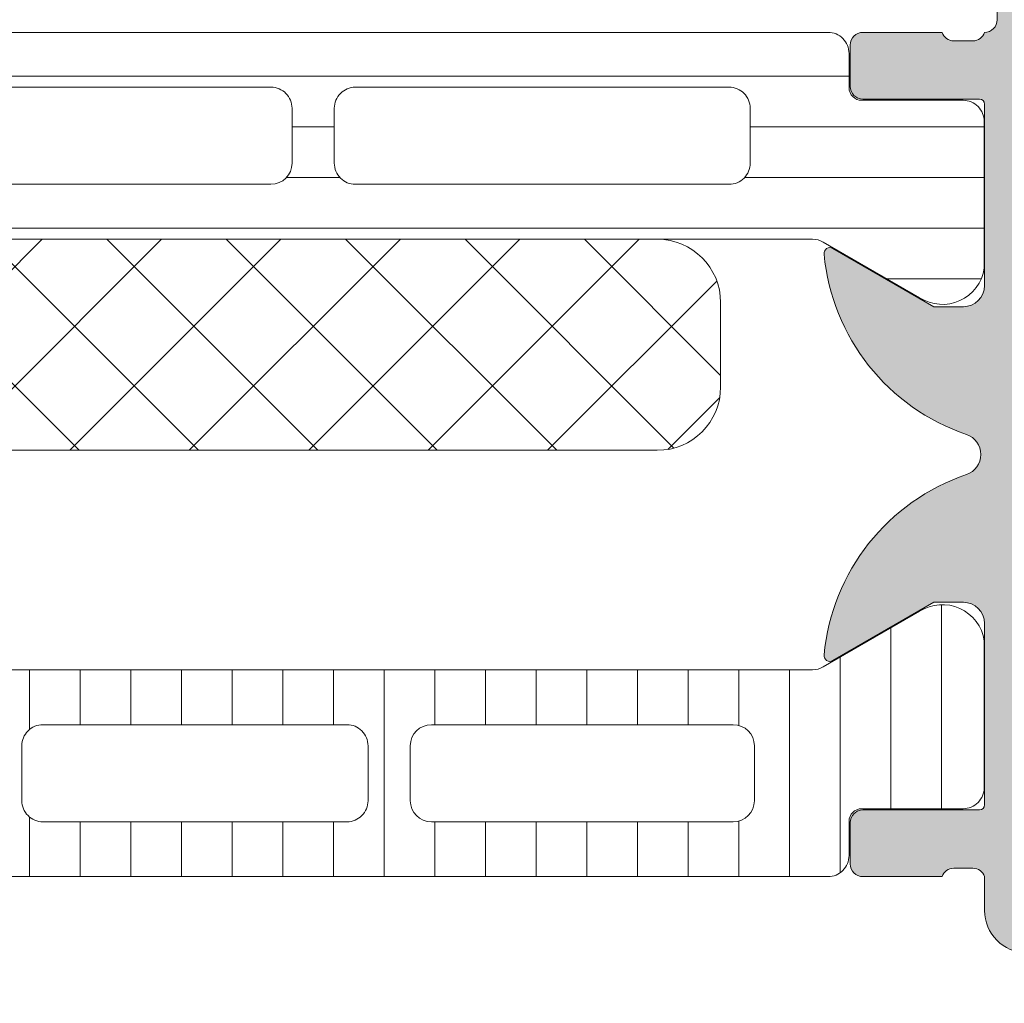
# Model space of a CAD drawing. Header units: millimetres. Extents: x 213386 to 459888, y 74252 to 208052.
# Tile 254 of 256: x 373081 to 373104, y 195645 to 195668. Entities that reach past the tile are written whole.
import ezdxf

# ---------------------------------------------------------------- set-up
doc = ezdxf.new("R2010")
doc.units = ezdxf.units.MM
doc.layers.get('Defpoints').update_dxf_attribs({"color": 255, "lineweight": 0})
doc.layers.add('FASÁDA DETAILNÍ', color=255, linetype='Continuous', lineweight=0)
doc.layers.add('NOVA', color=255, linetype='Continuous', lineweight=0)
doc.styles.add('CS-ROMANS', font='romans.shx', dxfattribs={"width": 0.75, "oblique": 5})
doc.dimstyles.new('A_KÓTA_50', dxfattribs={"dimtxt": 110, "dimasz": 2, "dimexe": 100, "dimexo": 1500, "dimgap": 40, "dimtad": 1, "dimrnd": 1, "dimdsep": 46, "dimtxsty": 'CS-ROMANS', "dimblk": 'KOT_CARA20', "dimcen": 45, "dimse1": 1, "dimse2": 1, "dimclrd": 256, "dimclre": 256, "dimclrt": 256, "dimadec": 0, "dimazin": 0, "dimtfac": 1, "dimtix": 1, "dimtmove": 2, "dimatfit": 3, "dimldrblk": 'OBLIQUE', "dimfxl": 100, "dimtolj": 1, "dimarcsym": 0})

# ---------------------------------------------------------------- blocks, each defined once
blk = doc.blocks.new('A$C29162560')
at = {"layer": 'FASÁDA DETAILNÍ'}
h = blk.add_hatch(color=256, dxfattribs=at)
edge = h.paths.add_edge_path()
edge.add_arc((-872.9380891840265, -6282.799959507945), 0.120000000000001, 270.0000000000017, 360.00000000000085, ccw=False)
edge.add_line((-872.9380891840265, -6282.919959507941), (-875.6980871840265, -6282.919959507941))
edge.add_arc((-875.6980871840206, -6283.219959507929), 0.3000000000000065, 450, 539.9999999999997)
edge.add_line((-875.9980871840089, -6283.219959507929), (-875.9980871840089, -6284.199933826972))
edge.add_arc((-875.6980871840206, -6284.199933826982), 0.3000000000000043, 179.9999999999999, 270)
edge.add_line((-875.6980871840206, -6284.49993382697), (-873.818076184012, -6284.49993382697))
edge.add_arc((-873.550532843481, -6284.578800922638), 0.2789255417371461, 88.83712992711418, 163.575405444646, ccw=False)
edge.add_line((-873.5448721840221, -6284.29993282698), (-873.0912781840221, -6284.29993282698))
edge.add_arc((-873.0856097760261, -6284.57877027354), 0.2788950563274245, 16.419876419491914, 91.16458937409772, ccw=False)
edge.add_line((-872.8180891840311, -6284.49993382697), (-872.8180891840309, -6285.300108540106))
edge.add_arc((-871.8180891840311, -6285.300108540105), 0.9999999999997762, 179.9999999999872, 269.9999999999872)
edge.add_line((-871.8180891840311, -6286.300108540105), (-868.3180818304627, -6286.300108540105))
edge.add_arc((-868.3181016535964, -6285.300088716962), 1.000019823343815, 270.0011357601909, 359.9988642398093)
edge.add_line((-867.3180818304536, -6285.300108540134), (-867.3180818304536, -6284.800108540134))
edge.add_line((-867.3180818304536, -6284.800108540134), (-869.8180818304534, -6284.800108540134))
edge.add_arc((-869.8180364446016, -6283.800063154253), 1.000045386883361, 180.0026002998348, 269.99739970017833, ccw=False)
edge.add_line((-870.8180818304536, -6283.800108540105), (-870.8180818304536, -6282.500090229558))
edge.add_arc((-869.8180293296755, -6282.500142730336), 1.000052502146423, 90.00300791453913, 179.9969920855, ccw=False)
edge.add_line((-869.8180818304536, -6281.500090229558), (-862.8180818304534, -6281.500090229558))
edge.add_arc((-862.3180818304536, -6282.025211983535), 0.7250881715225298, 46.40381611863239, 133.5961838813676, ccw=False)
edge.add_line((-861.8180818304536, -6281.500090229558), (-855.7839936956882, -6281.500090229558))
edge.add_arc((-855.7840461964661, -6282.500142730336), 1.000052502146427, 360.0030079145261, 449.9969920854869, ccw=False)
edge.add_line((-854.783993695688, -6282.500090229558), (-854.783993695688, -6283.800108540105))
edge.add_arc((-855.78403908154, -6283.800063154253), 1.000045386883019, 270.00260029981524, 359.9973997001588, ccw=False)
edge.add_line((-855.783993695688, -6284.800108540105), (-857.3180818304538, -6284.800108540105))
edge.add_line((-857.3180818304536, -6284.800108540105), (-857.3180818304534, -6285.400114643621))
edge.add_line((-857.3180818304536, -6285.400114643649), (-856.2180757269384, -6286.500090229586))
edge.add_line((-856.218075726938, -6286.500090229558), (-852.8180818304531, -6286.500090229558))
edge.add_line((-852.8180818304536, -6286.500090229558), (-852.8180818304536, -6259.500189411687))
edge.add_line((-852.8180818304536, -6259.500189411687), (-856.2180757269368, -6259.500189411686))
edge.add_line((-856.218075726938, -6259.500189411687), (-857.3180818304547, -6260.600164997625))
edge.add_line((-857.3180818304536, -6260.600164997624), (-857.3180818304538, -6261.20017110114))
edge.add_line((-857.3180818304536, -6261.20017110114), (-855.7839936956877, -6261.200171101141))
edge.add_arc((-855.78403908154, -6262.200216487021), 1.000045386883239, 360.0026002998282, 449.99739970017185, ccw=False)
edge.add_line((-854.783993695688, -6262.20017110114), (-854.783993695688, -6263.500189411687))
edge.add_arc((-855.7840461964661, -6263.500136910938), 1.000052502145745, 270.00300791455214, 359.99699208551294, ccw=False)
edge.add_line((-855.783993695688, -6264.500189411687), (-861.8180818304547, -6264.500189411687))
edge.add_arc((-862.3180818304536, -6263.975067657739), 0.7250881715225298, 226.4038161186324, 313.59618388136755, ccw=False)
edge.add_line((-862.8180818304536, -6264.500189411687), (-869.8180818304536, -6264.500189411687))
edge.add_arc((-869.8180293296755, -6263.500136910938), 1.000052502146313, 180.0030079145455, 269.99699208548, ccw=False)
edge.add_line((-870.8180818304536, -6263.500189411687), (-870.8180818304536, -6262.20017110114))
edge.add_arc((-869.8180364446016, -6262.200216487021), 1.000045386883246, 90.0026002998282, 179.9973997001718, ccw=False)
edge.add_line((-869.8180818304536, -6261.20017110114), (-867.3180818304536, -6261.20017110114))
edge.add_line((-867.3180818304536, -6261.20017110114), (-867.3180818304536, -6260.70017110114))
edge.add_arc((-868.3181016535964, -6260.700190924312), 1.000019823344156, 360.0011357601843, 449.9988642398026)
edge.add_line((-868.3180818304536, -6259.70017110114), (-872.8180818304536, -6259.70017110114))
edge.add_arc((-872.8180921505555, -6260.200160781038), 0.4999896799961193, 449.9988173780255, 540.0011826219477)
edge.add_line((-873.3180818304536, -6260.20017110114), (-873.3180818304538, -6261.20017110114))
edge.add_line((-873.3180818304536, -6261.20017110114), (-872.5180787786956, -6261.20017110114))
edge.add_line((-872.5180787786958, -6261.20017110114), (-872.518078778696, -6264.200186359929))
edge.add_arc((-872.8180864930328, -6264.200189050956), 0.3000077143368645, 269.9994860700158, 360.00051393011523, ccw=False)
edge.add_arc((-873.0856097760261, -6264.421360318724), 0.2788950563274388, 268.83541062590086, 343.5801235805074, ccw=False)
edge.add_line((-873.0912781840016, -6264.700197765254), (-873.5448721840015, -6264.700197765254))
edge.add_arc((-873.550532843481, -6264.421329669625), 0.2789255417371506, 196.4245945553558, 271.1628700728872, ccw=False)
edge.add_line((-873.8180761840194, -6264.500196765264), (-875.6980871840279, -6264.500196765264))
edge.add_arc((-875.6980871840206, -6264.800196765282), 0.3000000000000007, 449.9999999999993, 539.9999999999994)
edge.add_line((-875.9980871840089, -6264.800196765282), (-875.9980871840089, -6265.780171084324))
edge.add_arc((-875.6980871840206, -6265.780171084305), 0.3000000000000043, 180, 270)
edge.add_line((-875.6980871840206, -6266.080171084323), (-872.9380891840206, -6266.080171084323))
edge.add_arc((-872.9380891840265, -6266.200171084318), 0.1200000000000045, 360, 449.9999999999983, ccw=False)
edge.add_line((-872.8180891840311, -6266.200171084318), (-872.8180891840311, -6270.500196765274))
edge.add_arc((-873.3180891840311, -6270.500196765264), 0.4999999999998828, 270.0000000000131, 360.0000000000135, ccw=False)
edge.add_line((-873.3180891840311, -6271.000196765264), (-874.0180891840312, -6271.000196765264))
edge.add_line((-874.0180891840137, -6271.000196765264), (-876.4109095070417, -6269.618701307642))
edge.add_arc((-876.47996939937, -6269.73831654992), 0.1381197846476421, 419.9999999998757, 547.7024374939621)
edge.add_arc((-871.6386181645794, -6269.290698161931), 4.999999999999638, 185.3492280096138, 251.2905992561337)
edge.add_arc((-873.4028443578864, -6274.500065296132), 0.5000000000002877, 288.7094007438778, 431.2905992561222, ccw=False)
edge.add_arc((-871.6386181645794, -6279.709432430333), 4.999999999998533, 108.7094007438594, 174.6507719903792)
edge.add_arc((-876.47996939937, -6279.261814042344), 0.1381197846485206, 172.2975625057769, 299.9999999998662)
edge.add_line((-876.4109095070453, -6279.381429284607), (-874.0180891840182, -6277.999933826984))
edge.add_line((-874.0180891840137, -6277.99993382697), (-873.3180891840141, -6277.999933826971))
edge.add_arc((-873.3180891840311, -6278.499933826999), 0.5000000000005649, 359.9999999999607, 449.99999999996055, ccw=False)
edge.add_line((-872.8180891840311, -6278.499933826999), (-872.8180891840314, -6282.799959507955))
edge = h.paths.add_edge_path(flags=16)
edge.add_arc((-854.9180879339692, -6267.500181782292), 0.5, 360, 450, ccw=False)
edge.add_line((-854.4180879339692, -6267.500181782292), (-854.4180879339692, -6279.500090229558))
edge.add_arc((-854.9180879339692, -6279.500090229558), 0.5, 270, 360, ccw=False)
edge.add_line((-854.9180879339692, -6280.000090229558), (-870.6180696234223, -6280.000090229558))
edge.add_arc((-870.6180696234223, -6279.500090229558), 0.5, 180, 270, ccw=False)
edge.add_line((-871.1180696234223, -6279.500090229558), (-871.1180696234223, -6267.500181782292))
edge.add_arc((-870.6180696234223, -6267.500181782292), 0.5, 90, 180, ccw=False)
edge.add_line((-870.6180696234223, -6267.000181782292), (-869.1180696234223, -6267.000181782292))
edge.add_line((-869.1180696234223, -6267.000181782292), (-869.1180696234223, -6266.500181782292))
edge.add_arc((-868.6180696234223, -6266.500181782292), 0.5000000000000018, 90.0000000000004, 180, ccw=False)
edge.add_line((-868.6180696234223, -6266.000181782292), (-856.9180879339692, -6266.000181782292))
edge.add_arc((-856.9180879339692, -6266.500181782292), 0.5, 360, 449.9999999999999, ccw=False)
edge.add_line((-856.4180879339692, -6266.500181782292), (-856.4180879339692, -6267.000181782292))
edge.add_line((-856.4180879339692, -6267.000181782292), (-854.9180879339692, -6267.000181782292))
h = blk.add_hatch(dxfattribs=at)
h.set_pattern_fill('LINIE', color=256, scale=1.2, angle=-1.272221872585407e-14, style=0)
h.set_pattern_definition([(360, (-915.9426948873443, -6283.783052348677), (2.939128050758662e-16, 1.2), [])])
edge = h.paths.add_edge_path()
edge.add_arc((-912.4079985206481, -6265.809279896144), 0.3000000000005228, 269.9979247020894, 359.9979247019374)
edge.add_line((-912.1079985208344, -6265.80929076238), (-912.1079698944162, -6264.998959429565))
edge.add_arc((-911.6079725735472, -6264.998974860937), 0.4999973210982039, 89.99761772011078, 179.9982316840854, ccw=False)
edge.add_line((-911.6079517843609, -6264.498977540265), (-910.7668795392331, -6264.497656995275))
edge.add_arc((-910.7668795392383, -6264.297656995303), 0.1999999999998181, 269.9999999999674, 360)
edge.add_line((-910.5668795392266, -6264.297656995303), (-910.5668795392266, -6260.197656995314))
edge.add_arc((-910.0668795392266, -6260.197656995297), 0.5, 90, 180, ccw=False)
edge.add_line((-910.0668795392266, -6259.697656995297), (-909.2361303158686, -6259.697656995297))
edge.add_arc((-909.2361303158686, -6260.697656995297), 1, 15.000000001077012, 89.99999999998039, ccw=False)
edge.add_line((-908.270204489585, -6260.438837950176), (-908.0668795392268, -6261.197656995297))
edge.add_line((-908.0668795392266, -6261.197656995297), (-909.0668795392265, -6261.197656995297))
edge.add_line((-909.0668795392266, -6261.197656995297), (-909.0668795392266, -6263.497656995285))
edge.add_arc((-908.0627530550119, -6263.495947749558), 1.004127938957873, 180.0975300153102, 269.7659122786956)
edge.add_line((-908.066855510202, -6264.500067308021), (-905.0669771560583, -6264.500067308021))
edge.add_arc((-905.0710055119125, -6263.495947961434), 1.004127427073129, 270.2298596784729, 359.9024820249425)
edge.add_line((-904.0668795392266, -6263.497656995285), (-904.0668795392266, -6261.197656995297))
edge.add_line((-904.0668795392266, -6261.197656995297), (-905.0668795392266, -6261.197656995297))
edge.add_line((-905.0668795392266, -6261.197656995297), (-904.8635545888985, -6260.438837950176))
edge.add_arc((-903.8976287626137, -6260.697656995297), 0.999999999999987, 90, 164.9999999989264, ccw=False)
edge.add_line((-903.8976287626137, -6259.697656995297), (-903.0668795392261, -6259.697656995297))
edge.add_arc((-903.0668795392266, -6260.197656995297), 0.5, 0, 90, ccw=False)
edge.add_line((-902.5668795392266, -6260.197656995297), (-902.5668795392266, -6264.297656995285))
edge.add_arc((-902.3627064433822, -6264.295928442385), 0.2041804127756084, 180.4850610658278, 268.8441310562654)
edge.add_line((-902.3668252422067, -6264.500067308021), (-876.5254584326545, -6264.50009022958))
edge.add_arc((-876.5254738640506, -6265.000087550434), 0.4999973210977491, -0.002382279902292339, 89.9982316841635, ccw=False)
edge.add_line((-876.0254765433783, -6265.000108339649), (-876.0255051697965, -6265.810439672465))
edge.add_arc((-875.7255051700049, -6265.810450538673), 0.2999999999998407, 179.9979247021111, 269.9979247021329)
edge.add_line((-875.7255160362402, -6266.110450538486), (-873.3255176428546, -6266.110205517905))
edge.add_arc((-873.3255331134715, -6266.610201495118), 0.4999959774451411, -0.002377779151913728, 89.99822718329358, ccw=False)
edge.add_line((-872.8255371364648, -6266.610222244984), (-872.8256637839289, -6270.08676374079))
edge.add_arc((-873.8154767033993, -6269.944417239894), 0.9999960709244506, 237.270908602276, 351.8163166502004, ccw=False)
edge.add_line((-874.3561420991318, -6270.785650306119), (-876.6397511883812, -6269.467097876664))
edge.add_arc((-876.8897668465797, -6269.900101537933), 0.4999999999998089, 59.99792810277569, 89.9978647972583)
edge.add_line((-876.8897482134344, -6269.400101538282), (-911.2440169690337, -6269.39901522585))
edge.add_arc((-911.2440345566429, -6269.899015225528), 0.5000000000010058, 89.99798460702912, 119.9979213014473)
edge.add_line((-911.4940188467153, -6269.465993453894), (-913.7777234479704, -6270.784380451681))
edge.add_arc((-914.3183279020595, -6269.943108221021), 0.9999960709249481, 188.1795327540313, 302.7249408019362, ccw=False)
edge.add_line((-915.3081511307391, -6270.085383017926), (-915.3080244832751, -6266.60884152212))
edge.add_arc((-914.808028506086, -6266.608856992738), 0.4999959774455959, 89.9976222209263, 179.9982271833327, ccw=False)
edge.add_line((-914.808007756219, -6266.108861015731), (-912.4080093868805, -6266.109279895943))
edge = h.paths.add_edge_path(flags=16)
edge.add_line((-888.2168857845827, -6266.299555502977), (-888.2168857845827, -6267.59954960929))
edge.add_arc((-887.7168894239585, -6267.599553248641), 0.4999963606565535, 179.9995829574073, 270.0004170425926)
edge.add_line((-887.7168857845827, -6268.099549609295), (-878.8668918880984, -6268.099549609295))
edge.add_arc((-878.86688824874, -6267.599553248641), 0.4999963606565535, 269.9995829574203, 360.0004170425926)
edge.add_line((-878.3668918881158, -6267.599549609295), (-878.3668918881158, -6266.299555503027))
edge.add_arc((-878.8668918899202, -6266.299538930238), 0.5000000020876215, 359.9981008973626, 449.9999997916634)
edge.add_line((-878.8668918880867, -6265.799538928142), (-887.7168857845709, -6265.799538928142))
edge.add_arc((-887.71688578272, -6266.299538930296), 0.5000000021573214, 90.00000021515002, 180.0018990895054)
edge = h.paths.add_edge_path(flags=16)
edge.add_arc((-898.4168918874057, -6266.299538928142), 0.5, 89.99999999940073, 180)
edge.add_line((-898.9168918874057, -6266.299538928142), (-898.9168918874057, -6267.599549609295))
edge.add_arc((-898.4168918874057, -6267.599549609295), 0.5, 180, 270.0000000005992)
edge.add_line((-898.4168918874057, -6268.099549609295), (-889.71688578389, -6268.099549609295))
edge.add_arc((-889.7168857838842, -6267.599549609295), 0.5, 270.0000000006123, 359.9999999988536)
edge.add_line((-889.2168857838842, -6267.599549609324), (-889.2168857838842, -6266.299538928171))
edge.add_arc((-889.7168857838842, -6266.299538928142), 0.4999999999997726, 359.9999999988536, 449.9999999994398)
edge.add_line((-889.7168857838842, -6265.799538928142), (-898.4168918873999, -6265.799538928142))
edge = h.paths.add_edge_path(flags=16)
edge.add_arc((-900.416888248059, -6267.59955324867), 0.4999963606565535, 269.9995829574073, 360.0004170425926)
edge.add_line((-899.9168918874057, -6267.599549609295), (-899.9168918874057, -6266.299555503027))
edge.add_arc((-900.4168918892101, -6266.299538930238), 0.5000000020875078, 359.9981008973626, 449.9999997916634)
edge.add_line((-900.4168918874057, -6265.799538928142), (-909.266901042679, -6265.799538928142))
edge.add_arc((-909.2669010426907, -6266.299523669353), 0.4999847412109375, 89.99999999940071, 180)
edge.add_line((-909.7668857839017, -6266.299523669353), (-909.7668857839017, -6267.599534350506))
edge.add_arc((-909.2668705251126, -6267.599534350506), 0.5000152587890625, 180, 270.0000000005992)
edge.add_line((-909.2668705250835, -6268.099549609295), (-900.4168918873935, -6268.099549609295))
h = blk.add_hatch(dxfattribs=at)
h.set_pattern_fill('NETZ', color=256, scale=2, angle=45, style=0)
h.set_pattern_definition([(45, (0, 0), (-1.414213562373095, 1.414213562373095), []), (135, (0, 0), (-1.414213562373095, -1.414213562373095), [])])
h.paths.add_polyline_path([(-907.5670052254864, -6274.400825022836, -0.4142135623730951), (-909.0670052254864, -6272.900825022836), (-909.0670052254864, -6270.900825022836, -0.4142135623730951), (-907.5670052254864, -6269.400825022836), (-880.5670052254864, -6269.400825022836, -0.4142135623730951), (-879.0670052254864, -6270.900825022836), (-879.0670052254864, -6272.900825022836, -0.4142135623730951), (-880.5670052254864, -6274.400825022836)])
h = blk.add_hatch(dxfattribs=at)
h.set_pattern_fill('_USER', color=256, scale=1.2, angle=90, style=0, pattern_type=0)
h.set_pattern_definition([(90, (0, 0), (-1.2, 7.347638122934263e-17), [])])
edge = h.paths.add_edge_path()
edge.add_line((-906.4939719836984, -6279.533078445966), (-908.7776288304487, -6278.214608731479))
edge.add_arc((-909.3182637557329, -6279.055861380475), 0.9999960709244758, 417.2729839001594, 531.8183919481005)
edge.add_line((-910.3080818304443, -6278.913550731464), (-910.3080818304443, -6282.390092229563))
edge.add_arc((-909.8080858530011, -6282.390094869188), 0.4999959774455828, 179.9996975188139, 270.0003024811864)
edge.add_line((-909.8080832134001, -6282.890090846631), (-907.4080848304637, -6282.889758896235))
edge.add_arc((-907.4080848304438, -6283.189758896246), 0.3000000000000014, 360, 449.9999999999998, ccw=False)
edge.add_line((-907.1080848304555, -6283.189758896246), (-907.1080848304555, -6284.000090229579))
edge.add_arc((-906.6080875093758, -6284.000092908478), 0.4999973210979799, 179.999693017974, 270.0003069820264)
edge.add_line((-906.6080848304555, -6284.500090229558), (-876.5256105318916, -6284.500090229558))
edge.add_arc((-876.5256078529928, -6284.000092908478), 0.4999973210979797, 269.9996930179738, 360.0003069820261)
edge.add_line((-876.025610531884, -6284.000090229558), (-876.025610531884, -6283.189758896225))
edge.add_arc((-875.7256105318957, -6283.189758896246), 0.3000000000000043, 90, 180, ccw=False)
edge.add_line((-875.7256105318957, -6282.889758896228), (-873.3256121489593, -6282.890090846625))
edge.add_arc((-873.3256095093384, -6282.390094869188), 0.4999959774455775, 269.9996975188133, 360.0003024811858)
edge.add_line((-872.8256135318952, -6282.390092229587), (-872.8256135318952, -6278.913550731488))
edge.add_arc((-873.8154316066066, -6279.055861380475), 0.9999960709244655, 368.1816080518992, 482.7270160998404)
edge.add_line((-874.3560665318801, -6278.214608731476), (-876.6397233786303, -6279.533078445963))
edge.add_arc((-876.8897233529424, -6279.100065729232), 0.5000000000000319, 270.00005990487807, 299.9999965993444, ccw=False)
edge.add_line((-876.8897228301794, -6279.600065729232), (-906.2439725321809, -6279.600065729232))
edge.add_arc((-906.2439720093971, -6279.100065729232), 0.5000000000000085, 240.0000034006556, 269.9999400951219, ccw=False)
edge = h.paths.add_edge_path(flags=16)
edge.add_line((-885.9172548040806, -6280.900076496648), (-878.7672303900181, -6280.900091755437))
edge.add_arc((-878.7672739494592, -6281.400135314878), 0.5000435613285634, 360.0049911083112, 449.9950088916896, ccw=False)
edge.add_line((-878.2672303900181, -6281.400091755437), (-878.2672303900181, -6282.70010052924))
edge.add_arc((-878.7672427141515, -6282.700072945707), 0.5000123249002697, 270.00141220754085, 359.9968392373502, ccw=False)
edge.add_line((-878.7672303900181, -6283.200085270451), (-885.9172548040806, -6283.200085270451))
edge.add_arc((-885.9172112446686, -6282.700041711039), 0.5000435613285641, 180.0049911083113, 269.9950088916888, ccw=False)
edge.add_line((-886.4172548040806, -6282.700085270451), (-886.4172548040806, -6281.400076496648))
edge.add_arc((-885.9172112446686, -6281.400120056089), 0.5000435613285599, 90.00499110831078, 179.9950088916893, ccw=False)
edge = h.paths.add_edge_path(flags=16)
edge.add_line((-904.2672543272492, -6280.900076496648), (-897.1172284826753, -6280.900076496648))
edge.add_arc((-897.1172720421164, -6281.400120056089), 0.5000435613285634, 360.0049911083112, 449.9950088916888, ccw=False)
edge.add_line((-896.6172284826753, -6281.400076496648), (-896.6172284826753, -6282.700085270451))
edge.add_arc((-897.1172720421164, -6282.700041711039), 0.5000435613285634, 270.0049911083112, 359.9950088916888, ccw=False)
edge.add_line((-897.1172284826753, -6283.200085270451), (-904.2672543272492, -6283.200085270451))
edge.add_arc((-904.2672107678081, -6282.700041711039), 0.5000435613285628, 180.0049911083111, 269.99500889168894, ccw=False)
edge.add_line((-904.7672543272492, -6282.700085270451), (-904.7672543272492, -6281.400076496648))
edge.add_arc((-904.2672107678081, -6281.400120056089), 0.5000435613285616, 90.004991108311, 179.995008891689, ccw=False)
edge = h.paths.add_edge_path(flags=16)
edge.add_line((-895.1172284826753, -6280.900076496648), (-887.9172548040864, -6280.900076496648))
edge.add_arc((-887.9172040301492, -6281.400025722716), 0.4999492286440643, -0.005818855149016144, 90.00581885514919, ccw=False)
edge.add_line((-887.4172548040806, -6281.400076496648), (-887.4172548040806, -6282.700085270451))
edge.add_arc((-887.9172040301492, -6282.700136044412), 0.4999492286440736, 269.9941811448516, 360.00581885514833, ccw=False)
edge.add_line((-887.9172548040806, -6283.200085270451), (-895.1172284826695, -6283.200085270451))
edge.add_arc((-895.1172792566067, -6282.700136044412), 0.4999492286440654, 179.9941811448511, 270.005818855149, ccw=False)
edge.add_line((-895.6172284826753, -6282.700085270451), (-895.6172284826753, -6281.400076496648))
edge.add_arc((-895.1172792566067, -6281.400025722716), 0.4999492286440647, 89.99418114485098, 180.005818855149, ccw=False)
for p, q in [((-872.5180787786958, -6261.20017110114), (-872.5180787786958, -6264.200186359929)), ((-873.8180761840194, -6264.500196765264), (-875.6980871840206, -6264.500196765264)), ((-873.0912781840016, -6264.700197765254), (-873.5448721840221, -6264.700197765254)), ((-875.9980871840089, -6264.800196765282), (-875.9980871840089, -6265.780171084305)), ((-875.6980871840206, -6266.080171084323), (-872.9380891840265, -6266.080171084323)), ((-872.8180891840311, -6266.200171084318), (-872.8180891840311, -6270.500196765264)), ((-874.0180891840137, -6271.000196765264), (-876.4109095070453, -6269.618701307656)), ((-873.3180891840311, -6271.000196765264), (-874.0180891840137, -6271.000196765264)), ((-876.4109095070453, -6279.381429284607), (-874.0180891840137, -6277.99993382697)), ((-874.0180891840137, -6277.99993382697), (-873.3180891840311, -6277.99993382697)), ((-874.3560665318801, -6278.214608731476), (-876.6397233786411, -6279.533078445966)), ((-872.8180891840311, -6278.499933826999), (-872.8180891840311, -6282.799959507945)), ((-872.8256135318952, -6282.390092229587), (-872.8256135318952, -6278.913550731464)), ((-876.8897228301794, -6279.600065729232), (-906.2439725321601, -6279.600065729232)), ((-895.1172284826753, -6280.900076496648), (-887.9172548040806, -6280.900076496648)), ((-885.9172548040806, -6280.900076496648), (-878.7672303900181, -6280.900091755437)), ((-895.6172284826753, -6282.700085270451), (-895.6172284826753, -6281.400076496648)), ((-887.4172548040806, -6281.400076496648), (-887.4172548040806, -6282.700085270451)), ((-886.4172548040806, -6282.700085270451), (-886.4172548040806, -6281.400076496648)), ((-878.2672303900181, -6281.400091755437), (-878.2672303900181, -6282.70010052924)), ((-875.7256105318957, -6282.889758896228), (-873.3256121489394, -6282.890090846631)), ((-872.9380891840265, -6282.919959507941), (-875.6980871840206, -6282.919959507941)), ((-887.9172548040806, -6283.200085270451), (-895.1172284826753, -6283.200085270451)), ((-878.7672303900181, -6283.200085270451), (-885.9172548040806, -6283.200085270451)), ((-876.025610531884, -6284.000090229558), (-876.025610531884, -6283.189758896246)), ((-875.9980871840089, -6283.219959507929), (-875.9980871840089, -6284.199933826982)), ((-873.5448721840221, -6284.29993282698), (-873.0912781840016, -6284.29993282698)), ((-906.6080848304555, -6284.500090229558), (-876.525610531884, -6284.500090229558)), ((-875.6980871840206, -6284.49993382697), (-873.8180761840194, -6284.49993382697)), ((-872.8180891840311, -6284.49993382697), (-872.8180891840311, -6285.300108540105))]:
    blk.add_line(p, q, dxfattribs=at)
blk.add_lwpolyline([(-902.3668252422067, -6264.500067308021), (-876.5254584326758, -6264.500090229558, -0.4142167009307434), (-876.0254765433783, -6265.000108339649), (-876.0255051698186, -6265.810439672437, 0.414213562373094), (-875.7255160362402, -6266.110450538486), (-873.3255176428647, -6266.110205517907, -0.414216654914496), (-872.8255371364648, -6266.610222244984), (-872.8256637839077, -6270.086763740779, -0.5460410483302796), (-874.3561420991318, -6270.785650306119), (-876.6397511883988, -6269.467097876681, 0.1316522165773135), (-876.8897482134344, -6269.400101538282), (-911.2440169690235, -6269.399015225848, 0.1316522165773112)], format="xyb", dxfattribs=at)
for points in [[(-898.4168918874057, -6265.799538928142, 0.4142135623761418), (-898.9168918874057, -6266.299538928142), (-898.9168918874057, -6267.599549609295, 0.4142135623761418), (-898.4168918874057, -6268.099549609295), (-889.7168857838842, -6268.099549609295, 0.4142135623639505), (-889.2168857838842, -6267.599549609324), (-889.2168857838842, -6266.299538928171, 0.414213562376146), (-889.7168857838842, -6265.799538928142)], [(-888.2168857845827, -6266.299555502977), (-888.2168857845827, -6267.599549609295, 0.414217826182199), (-887.7168857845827, -6268.099549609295), (-878.8668918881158, -6268.099549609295, 0.4142178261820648), (-878.3668918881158, -6267.599549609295), (-878.3668918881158, -6266.299555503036, 0.4142232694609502), (-878.8668918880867, -6265.799538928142), (-887.7168857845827, -6265.799538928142, 0.4142232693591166)], [(-880.5670052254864, -6269.400825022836), (-907.5670052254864, -6269.400825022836, 0.414213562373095), (-909.0670052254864, -6270.900825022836), (-909.0670052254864, -6272.900825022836, 0.414213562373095), (-907.5670052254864, -6274.400825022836), (-880.5670052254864, -6274.400825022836, 0.414213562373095), (-879.0670052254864, -6272.900825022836), (-879.0670052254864, -6270.900825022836, 0.414213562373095)]]:
    blk.add_lwpolyline(points, format="xyb", close=True, dxfattribs=at)
for centre, radius, start, end in [((-872.8180864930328, -6264.200189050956), 0.3000077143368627, 269.9994860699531, 0.0005139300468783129), ((-875.6980871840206, -6264.800196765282), 0.3000000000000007, 90, 180), ((-873.550532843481, -6264.421329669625), 0.278925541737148, 196.4245945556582, 271.1628700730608), ((-873.0856097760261, -6264.421360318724), 0.2788950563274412, 268.8354106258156, 343.5801235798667), ((-875.6980871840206, -6265.780171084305), 0.3000000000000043, 180, 270), ((-872.9380891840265, -6266.200171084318), 0.1200000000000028, 0, 90), ((-876.47996939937, -6269.73831654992), 0.1381197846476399, 59.99999999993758, 187.7024374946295), ((-871.6386181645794, -6269.290698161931), 4.999999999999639, 185.3492280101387, 251.2905992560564), ((-873.3180891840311, -6270.500196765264), 0.4999999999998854, 270, 0), ((-873.4028443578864, -6274.500065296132), 0.5000000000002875, 288.7094007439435, 71.29059925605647), ((-871.6386181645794, -6279.709432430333), 4.999999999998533, 108.7094007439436, 174.6507719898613), ((-873.3180891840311, -6278.499933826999), 0.500000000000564, 0, 90), ((-873.8154316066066, -6279.055861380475), 0.99999607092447, 8.181608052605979, 122.7270160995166), ((-876.47996939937, -6279.261814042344), 0.1381197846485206, 172.2975625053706, 300.0000000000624), ((-876.8897233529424, -6279.100065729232), 0.5000000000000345, 270.0000599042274, 299.9999965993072), ((-895.1172792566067, -6281.400025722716), 0.4999492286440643, 89.99418114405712, 180.0058188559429), ((-887.9172040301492, -6281.400025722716), 0.4999492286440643, 359.9941811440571, 90.00581885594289), ((-885.9172112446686, -6281.400120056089), 0.5000435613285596, 90.00499110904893, 179.9950088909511), ((-878.7672739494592, -6281.400135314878), 0.5000435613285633, 0.004991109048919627, 89.99500889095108), ((-873.3256095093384, -6282.390094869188), 0.4999959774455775, 269.9996975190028, 0.0003024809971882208), ((-895.1172792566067, -6282.700136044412), 0.4999492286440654, 179.9941811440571, 270.0058188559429), ((-887.9172040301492, -6282.700136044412), 0.4999492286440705, 269.9941811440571, 0.005818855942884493), ((-885.9172112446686, -6282.700041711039), 0.500043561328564, 180.0049911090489, 269.9950088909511), ((-878.7672427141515, -6282.700072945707), 0.500012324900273, 270.001412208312, 359.9968392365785), ((-875.7256105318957, -6283.189758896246), 0.3000000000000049, 90, 180), ((-875.6980871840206, -6283.219959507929), 0.3000000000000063, 90, 180), ((-872.9380891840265, -6282.799959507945), 0.1199999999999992, 270, 0), ((-876.5256078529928, -6284.000092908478), 0.4999973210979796, 269.9996930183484, 0.0003069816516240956), ((-875.6980871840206, -6284.199933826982), 0.3000000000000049, 180, 270), ((-873.550532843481, -6284.578800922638), 0.2789255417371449, 88.83712992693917, 163.5754054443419), ((-873.0856097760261, -6284.57877027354), 0.2788950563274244, 16.41987642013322, 91.1645893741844), ((-871.8180891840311, -6285.300108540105), 0.9999999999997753, 180, 270)]:
    blk.add_arc(centre, radius, start, end, dxfattribs=at)
blk = doc.blocks.new('KOT_CARA20')
for p, q in [((0, 20), (0, -20)), ((0, 1.77635683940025e-15), (14.14213562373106, 14.14213562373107)), ((0, 1.77635683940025e-15), (-14.14213562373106, -14.14213562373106))]:
    blk.add_line(p, q)
blk = doc.blocks.new('*D3950')
at = {"lineweight": -2, "transparency": 16777216}
blk.add_line((373745.5484535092, 181384.1544280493), (373745.5484535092, 202680.1544280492), dxfattribs=at)
at = {"layer": 'Defpoints', "color": 0, "transparency": 16777216}
for p in [(373428.8610481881, 202682.1544280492), (373745.5484535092, 202682.1544280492), (373010.8245114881, 181382.1544280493)]:
    blk.add_point(p, dxfattribs=at)
at = {"lineweight": -2, "transparency": 16777216, "xscale": 2, "yscale": 2, "zscale": 2}
for p, rotation in [((373745.5484535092, 202682.1544280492), 90), ((373745.5484535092, 181382.1544280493), 270)]:
    blk.add_blockref('KOT_CARA20', p, dxfattribs=dict(at, rotation=rotation))
at = {"transparency": 16777216, "insert": (373643.048453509, 192725.8304927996), "char_height": 110, "attachment_point": 5, "rotation": 90, "style": 'CS-ROMANS'}
blk.add_mtext('\\A1;21300', dxfattribs=at)
blk = doc.blocks.new('_OBLIQUE')
at = {"color": 0, "linetype": 'ByBlock', "ltscale": 15}
blk.add_line((-0.5, -0.5), (0.5, 0.5), dxfattribs=at)

msp = doc.modelspace()

# ---------------------------------------------------------------- block references
at = {"layer": 'NOVA'}
msp.add_blockref('A$C29162560', (373976.6382373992, 201932.1544280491), dxfattribs=at)

# ---------------------------------------------------------------- dimensions: what is measured, and where the dimension line sits
dim = msp.add_linear_dim(base=(373745.5484535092, 202682.1544280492), p1=(373010.824511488, 181382.1544280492), p2=(373428.8610481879, 202682.1544280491), angle=90, dimstyle='A_KÓTA_50')
dim.commit()
dim.dimension.update_dxf_attribs({"geometry": '*D3950', "text_midpoint": (373643.048453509, 192725.8304927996), "dimtype": 160})

doc.saveas('drawing.dxf')
